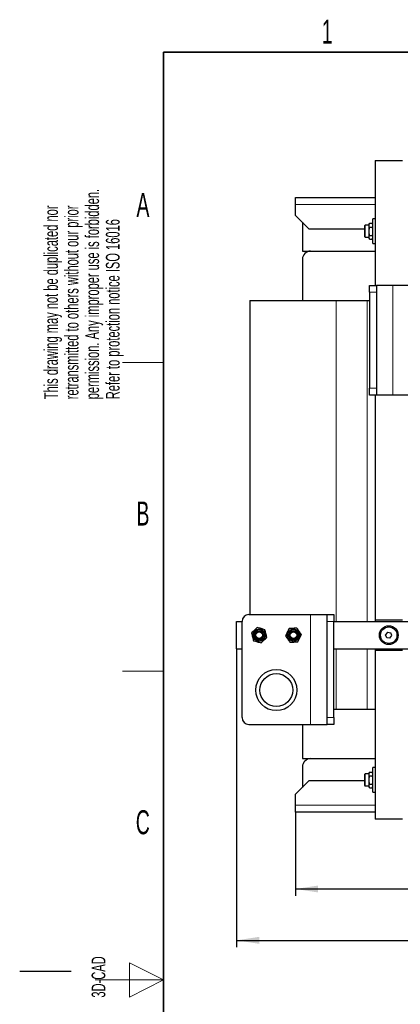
# Model space of a CAD drawing. Header units: millimetres. Extents: x 5 to 418, y 2 to 292.
# Tile 5 of 23: x 5 to 61, y 144 to 287. Entities that reach past the tile are written whole.
import ezdxf

# ---------------------------------------------------------------- set-up
doc = ezdxf.new("R2010")
doc.units = ezdxf.units.MM
doc.layers.add('SLD-0', color=7, linetype='Continuous')
doc.styles.add('SLDTEXTSTYLE0', font='TXT', dxfattribs={"width": 0.605})
doc.dimstyles.new('SLDDIMSTYLE1', dxfattribs={"dimtxt": 3.5, "dimasz": 3.302, "dimexe": 0, "dimexo": 0.0625, "dimgap": 0.875, "dimtad": 1, "dimlfac": 5, "dimrnd": 1e-09, "dimzin": 12, "dimdsep": 46, "dimtxsty": 'SLDTEXTSTYLE0', "dimsah": 1, "dimcen": 0.09, "dimadec": 0, "dimazin": 3, "dimtfac": 1, "dimtofl": 0, "dimtmove": 0, "dimatfit": 3, "dimfxl": 1, "dimfrac": 2, "dimtolj": 1, "dimtzin": 12, "dimarcsym": 0})
doc.dimstyles.new('SLDDIMSTYLE2', dxfattribs={"dimtxt": 3.5, "dimasz": 3.302, "dimexe": 0, "dimexo": 0.0625, "dimgap": 0.875, "dimtad": 1, "dimlfac": 5, "dimrnd": 1e-09, "dimzin": 12, "dimdsep": 46, "dimtxsty": 'SLDTEXTSTYLE0', "dimsah": 1, "dimcen": 0.09, "dimadec": 0, "dimazin": 3, "dimtol": 1, "dimtp": 15, "dimtm": 15, "dimtfac": 1, "dimtdec": 0, "dimtofl": 0, "dimtmove": 0, "dimatfit": 3, "dimfxl": 1, "dimfrac": 2, "dimtolj": 1, "dimarcsym": 0})

# ---------------------------------------------------------------- blocks, each defined once
blk = doc.blocks.new('_D_1')
at = {"layer": 'SLD-0'}
for p, q in [((45.24, 171.72), (45.24, 159.52)), ((125.24, 171.72), (125.24, 159.52)), ((45.24, 160.52), (125.24, 160.52))]:
    blk.add_line(p, q, dxfattribs=at)
for points in [[(45.24, 160.52), (48.54, 160.01), (48.54, 161.02)], [(125.24, 160.52), (121.94, 161.02), (121.94, 160.01)]]:
    blk.add_solid(points, dxfattribs=at)
at = {"layer": 'SLD-0', "insert": (81.23, 165.03), "char_height": 3.5, "attachment_point": 1, "style": 'SLDTEXTSTYLE0'}
blk.add_mtext('400', dxfattribs=at)
blk = doc.blocks.new('_D_3')
at = {"layer": 'SLD-0', "color": 7}
for p, q in [((133.84, 233.52), (133.84, 152.03)), ((36.64, 195.52), (36.64, 152.03)), ((36.64, 153.03), (133.84, 153.03))]:
    blk.add_line(p, q, dxfattribs=at)
for points in [[(36.64, 153.03), (39.94, 152.52), (39.94, 153.54)], [(133.84, 153.03), (130.54, 153.54), (130.54, 152.52)]]:
    blk.add_solid(points, dxfattribs=at)
at = {"layer": 'SLD-0', "color": 7, "attachment_point": 1, "style": 'SLDTEXTSTYLE0'}
for s, insert, char_height in [('486', (77.72, 157.54), 3.5), ('±15', (87.08, 156.53), 2.485)]:
    blk.add_mtext(s, dxfattribs=dict(at, insert=insert, char_height=char_height))

msp = doc.modelspace()

# ---------------------------------------------------------------- linework, layer by layer
at = {"color": 7, "linetype": 'Continuous', "lineweight": 25}
for p, q in [((56.8389, 266.716), (60.8389, 266.716)), ((56.8389, 266.716), (56.8389, 248.516)), ((45.2389, 260.316), (45.2389, 261.316)), ((45.2389, 261.316), (56.8389, 261.316)), ((45.2389, 258.716), (45.2389, 260.316)), ((45.2389, 258.716), (47.2389, 256.716)), ((46.2389, 257.716), (46.2389, 253.516)), ((55.3189, 257.2021), (55.3189, 255.63)), ((55.9389, 257.2821), (55.3989, 257.2821)), ((56.0167, 257.5404), (55.9389, 257.3267)), ((55.9389, 257.3267), (55.9389, 257.1801)), ((55.9389, 257.1801), (55.9389, 255.5053)), ((56.0278, 257.5692), (56.0211, 257.5388)), ((56.0278, 257.5692), (56.4301, 257.5692)), ((56.4301, 256.9408), (56.0278, 256.9408)), ((56.4365, 257.5389), (56.4301, 257.5692)), ((56.5189, 257.3267), (56.4411, 257.5405)), ((56.8389, 258.216), (56.5189, 258.216)), ((56.5189, 254.616), (56.5189, 258.216)), ((55.3189, 256.716), (47.2389, 256.716)), ((55.3989, 255.55), (55.9389, 255.55)), ((55.9389, 255.5053), (56.0167, 255.2916)), ((56.0278, 255.7877), (56.4301, 255.7877)), ((56.4411, 255.2915), (56.5189, 255.5053)), ((56.0278, 255.2629), (56.4301, 255.2629)), ((56.5189, 254.616), (56.8389, 254.616)), ((46.2389, 253.516), (56.8389, 253.516)), ((47.4389, 253.516), (56.8389, 253.516)), ((46.2389, 252.316), (46.2389, 246.316)), ((56.0389, 248.516), (57.0389, 248.516)), ((56.0389, 247.516), (56.0389, 248.516)), ((57.0389, 248.516), (57.0389, 247.516)), ((59.4389, 248.516), (57.0389, 248.516)), ((68.4389, 248.516), (59.4389, 248.516)), ((56.0389, 247.516), (56.0389, 233.516)), ((57.0389, 247.516), (57.0389, 233.516)), ((38.5889, 246.316), (38.5889, 200.516)), ((38.5889, 246.316), (51.1889, 246.316)), ((51.1889, 246.316), (55.6889, 246.316)), ((55.6889, 246.316), (56.0389, 246.316)), ((56.0389, 232.516), (56.0389, 233.516)), ((57.0389, 233.516), (57.0389, 232.516)), ((57.0389, 232.516), (56.0389, 232.516)), ((56.8389, 232.516), (56.8389, 199.716)), ((59.4389, 232.516), (57.0389, 232.516)), ((68.4389, 232.516), (59.4389, 232.516)), ((38.4389, 200.516), (47.4389, 200.516)), ((47.4389, 200.516), (49.8389, 200.516)), ((49.8389, 200.516), (50.8389, 200.516)), ((49.8389, 199.516), (49.8389, 200.516)), ((50.8389, 200.516), (50.8389, 199.516)), ((60.8389, 199.716), (56.8389, 199.716)), ((56.8389, 199.716), (56.8389, 199.516)), ((36.6389, 195.516), (36.6389, 199.516)), ((36.6389, 199.516), (37.4389, 199.516)), ((37.4389, 185.516), (37.4389, 199.516)), ((49.8389, 185.516), (49.8389, 199.516)), ((50.8389, 199.516), (69.2389, 199.516)), ((50.8389, 185.516), (50.8389, 199.516)), ((58.6635, 197.9391), (58.3848, 197.5756)), ((58.5603, 197.1526), (58.3848, 197.5756)), ((59.0144, 197.093), (58.5603, 197.1526)), ((58.6635, 197.9391), (59.1176, 197.8795)), ((59.0144, 197.093), (59.293, 197.4564)), ((59.293, 197.4564), (59.1176, 197.8795)), ((36.6389, 195.516), (37.4389, 195.516)), ((50.8389, 195.516), (69.2389, 195.516)), ((56.8389, 195.516), (56.8389, 195.316)), ((56.8389, 195.316), (56.8389, 170.716)), ((56.8389, 195.316), (60.8389, 195.316)), ((50.8389, 186.716), (51.1889, 186.716)), ((51.1889, 186.716), (55.6889, 186.716)), ((55.6889, 186.716), (56.8389, 186.716)), ((49.8389, 184.516), (49.8389, 185.516)), ((50.8389, 185.516), (50.8389, 184.516)), ((38.4389, 184.516), (47.4389, 184.516)), ((46.2389, 184.516), (46.2389, 179.516)), ((47.4389, 184.516), (49.8389, 184.516)), ((50.8389, 184.516), (49.8389, 184.516)), ((46.2389, 179.516), (56.8389, 179.516)), ((47.4389, 179.516), (56.8389, 179.516)), ((46.2389, 178.316), (46.2389, 175.316)), ((56.8389, 178.216), (56.5189, 178.216)), ((56.5189, 174.616), (56.5189, 178.216)), ((55.3189, 177.2021), (55.3189, 175.63)), ((55.9389, 177.2821), (55.3989, 177.2821)), ((56.0167, 177.5404), (55.9389, 177.3267)), ((55.9389, 177.3267), (55.9389, 177.1801)), ((55.9389, 177.1801), (55.9389, 175.5053)), ((56.0278, 177.5692), (56.0211, 177.5388)), ((56.0278, 177.5692), (56.4301, 177.5692)), ((56.4301, 176.9408), (56.0278, 176.9408)), ((56.4365, 177.5389), (56.4301, 177.5692)), ((56.5189, 177.3267), (56.4411, 177.5405)), ((47.2389, 176.316), (45.2389, 174.316)), ((47.2389, 176.316), (55.3189, 176.316)), ((55.3989, 175.55), (55.9389, 175.55)), ((55.9389, 175.5053), (56.0167, 175.2916)), ((56.0278, 175.7877), (56.4301, 175.7877)), ((56.0278, 175.2629), (56.4301, 175.2629)), ((56.4411, 175.2915), (56.5189, 175.5053)), ((45.2389, 172.716), (45.2389, 174.316)), ((56.5189, 174.616), (56.8389, 174.616)), ((45.2389, 171.716), (45.2389, 172.716)), ((56.8389, 171.716), (45.2389, 171.716)), ((60.8389, 170.716), (56.8389, 170.716))]:
    msp.add_line(p, q, dxfattribs=at)
at = {"color": 7, "linetype": 'Continuous', "lineweight": 18}
for p, q in [((56.8389, 260.316), (45.2389, 260.316)), ((55.3989, 255.55), (55.3989, 257.2821)), ((59.4389, 248.516), (59.4389, 232.516)), ((57.0389, 247.516), (56.0389, 247.516)), ((51.1889, 246.316), (51.1889, 199.516)), ((55.6889, 246.316), (55.6889, 199.516)), ((56.0389, 233.516), (57.0389, 233.516)), ((47.4389, 184.516), (47.4389, 200.516)), ((50.8389, 199.516), (49.8389, 199.516)), ((51.1889, 195.516), (51.1889, 186.716)), ((55.6889, 195.516), (55.6889, 186.716)), ((49.8389, 185.516), (50.8389, 185.516)), ((55.3989, 175.55), (55.3989, 177.2821)), ((56.8389, 172.716), (45.2389, 172.716))]:
    msp.add_line(p, q, dxfattribs=at)
at = {"color": 7, "linetype": 'Continuous', "lineweight": 25}
for centre, radius in [((39.9389, 197.516), 0.9107), ((39.9389, 197.516), 0.866), ((39.9389, 197.516), 0.706), ((39.9389, 197.516), 0.6), ((44.9389, 197.516), 0.9107), ((44.9389, 197.516), 0.866), ((44.9389, 197.516), 0.706), ((44.9389, 197.516), 0.6), ((58.8389, 197.516), 1.371), ((58.8389, 197.516), 1.2), ((39.9389, 197.516), 0.4773), ((44.9389, 197.516), 0.4773), ((42.4389, 189.516), 3), ((42.4389, 189.516), 2.4)]:
    msp.add_circle(centre, radius, dxfattribs=at)
for centre, radius, start, end in [((55.3989, 257.2021), 0.08, 90, 180), ((55.3989, 255.63), 0.08, 180, 270), ((47.4389, 252.316), 1.2, 90, 180), ((38.4389, 199.516), 1, 90, 180), ((38.4389, 185.516), 1, 180, 270), ((47.4389, 178.316), 1.2, 90, 180), ((55.3989, 177.2021), 0.08, 90, 180), ((55.3989, 175.63), 0.08, 180, 270)]:
    msp.add_arc(centre, radius, start, end, dxfattribs=at)
for points, knots in [([(56.0278, 255.7877), (55.9999, 255.9764), (55.9433, 256.3607), (55.9993, 256.7452), (56.0278, 256.9408)], [0, 0, 0, 0, 0.49121246, 1, 1, 1, 1]), ([(56.4301, 257.5692), (56.4583, 257.4645), (56.5146, 257.255), (56.4583, 257.0455), (56.4301, 256.9408)], [0, 0, 0, 0, 0.50000001, 1, 1, 1, 1]), ([(56.4301, 256.9408), (56.4579, 256.7521), (56.5146, 256.3678), (56.4586, 255.9833), (56.4301, 255.7877)], [0, 0, 0, 0, 0.49121245, 1, 1, 1, 1]), ([(56.0278, 255.2629), (55.9999, 255.3488), (55.9433, 255.5237), (55.9993, 255.6986), (56.0278, 255.7877)], [0, 0, 0, 0, 0.49121246, 1, 1, 1, 1]), ([(56.4301, 255.7877), (56.4579, 255.7018), (56.5146, 255.5269), (56.4586, 255.3519), (56.4301, 255.2629)], [0, 0, 0, 0, 0.49121245, 1, 1, 1, 1]), ([(39.6612, 198.6368), (39.5251, 198.5057), (39.2479, 198.2388), (38.9705, 197.9718), (38.8294, 197.8359)], [0, 0, 0, 0, 0.49121246, 1, 1, 1, 1]), ([(41.0484, 197.1961), (41.003, 197.3796), (40.9104, 197.7531), (40.8178, 198.1268), (40.7707, 198.3169)], [0, 0, 0, 0, 0.491212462, 1, 1, 1, 1]), ([(45.447, 198.5529), (45.2585, 198.5401), (44.8745, 198.514), (44.4904, 198.4878), (44.295, 198.4745)], [0, 0, 0, 0, 0.49121246, 1, 1, 1, 1]), ([(46.091, 197.5944), (45.9856, 197.7513), (45.771, 198.0708), (45.5563, 198.3903), (45.447, 198.5529)], [0, 0, 0, 0, 0.491212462, 1, 1, 1, 1]), ([(38.8294, 197.8359), (38.8749, 197.6525), (38.9674, 197.2789), (39.06, 196.9053), (39.1071, 196.7151)], [0, 0, 0, 0, 0.491212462, 1, 1, 1, 1]), ([(40.2166, 196.3952), (40.3528, 196.5263), (40.63, 196.7932), (40.9073, 197.0603), (41.0484, 197.1961)], [0, 0, 0, 0, 0.491212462, 1, 1, 1, 1]), ([(43.7869, 197.4376), (43.8923, 197.2807), (44.1069, 196.9613), (44.3216, 196.6417), (44.4308, 196.4791)], [0, 0, 0, 0, 0.49121246, 1, 1, 1, 1]), ([(44.4308, 196.4791), (44.6194, 196.492), (45.0033, 196.5181), (45.3874, 196.5442), (45.5829, 196.5575)], [0, 0, 0, 0, 0.49121246, 1, 1, 1, 1]), ([(56.0278, 175.7877), (55.9999, 175.9764), (55.9433, 176.3607), (55.9993, 176.7452), (56.0278, 176.9408)], [0, 0, 0, 0, 0.49121246, 1, 1, 1, 1]), ([(56.4301, 177.5692), (56.4583, 177.4645), (56.5146, 177.255), (56.4583, 177.0455), (56.4301, 176.9408)], [0, 0, 0, 0, 0.50000001, 1, 1, 1, 1]), ([(56.4301, 176.9408), (56.4579, 176.7521), (56.5146, 176.3678), (56.4586, 175.9833), (56.4301, 175.7877)], [0, 0, 0, 0, 0.49121245, 1, 1, 1, 1]), ([(56.0278, 175.2629), (55.9999, 175.3488), (55.9433, 175.5237), (55.9993, 175.6986), (56.0278, 175.7877)], [0, 0, 0, 0, 0.491212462, 1, 1, 1, 1]), ([(56.4301, 175.7877), (56.4579, 175.7018), (56.5146, 175.5269), (56.4586, 175.3519), (56.4301, 175.2629)], [0, 0, 0, 0, 0.49121245, 1, 1, 1, 1])]:
    msp.add_open_spline(points, degree=3, knots=knots, dxfattribs=at)
for points in [[(56.0278, 256.9408), (55.9996, 257.0455), (55.9433, 257.255), (55.9996, 257.4645), (56.0278, 257.5692)], [(40.7707, 198.3169), (40.5858, 198.3702), (40.216, 198.4769), (39.8461, 198.5835), (39.6612, 198.6368)], [(44.295, 198.4745), (44.2103, 198.3017), (44.041, 197.9561), (43.8716, 197.6104), (43.7869, 197.4376)], [(39.1071, 196.7151), (39.2921, 196.6618), (39.6619, 196.5552), (40.0317, 196.4485), (40.2166, 196.3952)], [(45.5829, 196.5575), (45.6676, 196.7304), (45.8369, 197.076), (46.0063, 197.4216), (46.091, 197.5944)], [(56.0278, 176.9408), (55.9996, 177.0455), (55.9433, 177.255), (55.9996, 177.4645), (56.0278, 177.5692)]]:
    msp.add_open_spline(points, degree=3, dxfattribs=at)
at = {"layer": 'SLD-0', "lineweight": 35}
for p, q in [((408, 282.5), (26, 282.5)), ((26, 282.5), (26, 12))]:
    msp.add_line(p, q, dxfattribs=at)
at = {"layer": 'SLD-0', "lineweight": 18}
for p, q in [((20, 237.25), (26, 237.25)), ((20, 192.25), (26, 192.25)), ((26, 147.25), (21, 149.75)), ((21, 149.75), (21, 144.75)), ((16, 147.25), (26, 147.25)), ((21, 144.75), (26, 147.25))]:
    msp.add_line(p, q, dxfattribs=at)
at = {"layer": 'SLD-0'}
msp.add_line((12.5, 148.5), (5, 148.5), dxfattribs=at)

# ---------------------------------------------------------------- texts
at = {"layer": 'SLD-0', "char_height": 3.5, "attachment_point": 2, "style": 'SLDTEXTSTYLE0'}
for s, insert in [('1', (49.8527, 287.243)), ('A', (22.9816, 262.0011)), ('B', (22.9816, 217.0011)), ('C', (22.9597, 172.0011))]:
    msp.add_mtext(s, dxfattribs=dict(at, insert=insert))
at = {"layer": 'SLD-0', "char_height": 2, "attachment_point": 1, "rotation": 90, "style": 'SLDTEXTSTYLE0'}
for s, insert in [('permission. Any improper use is forbidden.', (14.5783, 231.9088)), ('retransmitted to others without our prior', (11.5783, 231.9088)), ('This drawing may not be duplicated nor', (8.5783, 231.9088)), ('Refer to protection notice ISO 16016', (17.5783, 231.9088)), ('3D-CAD', (15.4939, 144.6806))]:
    msp.add_mtext(s, dxfattribs=dict(at, insert=insert))

# ---------------------------------------------------------------- dimensions: what is measured, and where the dimension line sits
at = {"layer": 'SLD-0', "color": 7}
dim = msp.add_linear_dim(base=(133.8389, 153.0318), p1=(36.6389, 195.516), p2=(133.8389, 233.516), dimstyle='SLDDIMSTYLE2', dxfattribs=at)
dim.commit()
dim.dimension.update_dxf_attribs({"geometry": '_D_3', "text_midpoint": (85.2389, 153.0318), "dimtype": 160})
at = {"layer": 'SLD-0'}
dim = msp.add_linear_dim(base=(125.2389, 160.516), p1=(45.2389, 171.716), p2=(125.2389, 171.716), dimstyle='SLDDIMSTYLE1', dxfattribs=at)
dim.commit()
dim.dimension.update_dxf_attribs({"geometry": '_D_1', "text_midpoint": (85.2389, 160.516), "dimtype": 160})

doc.saveas('drawing.dxf')
